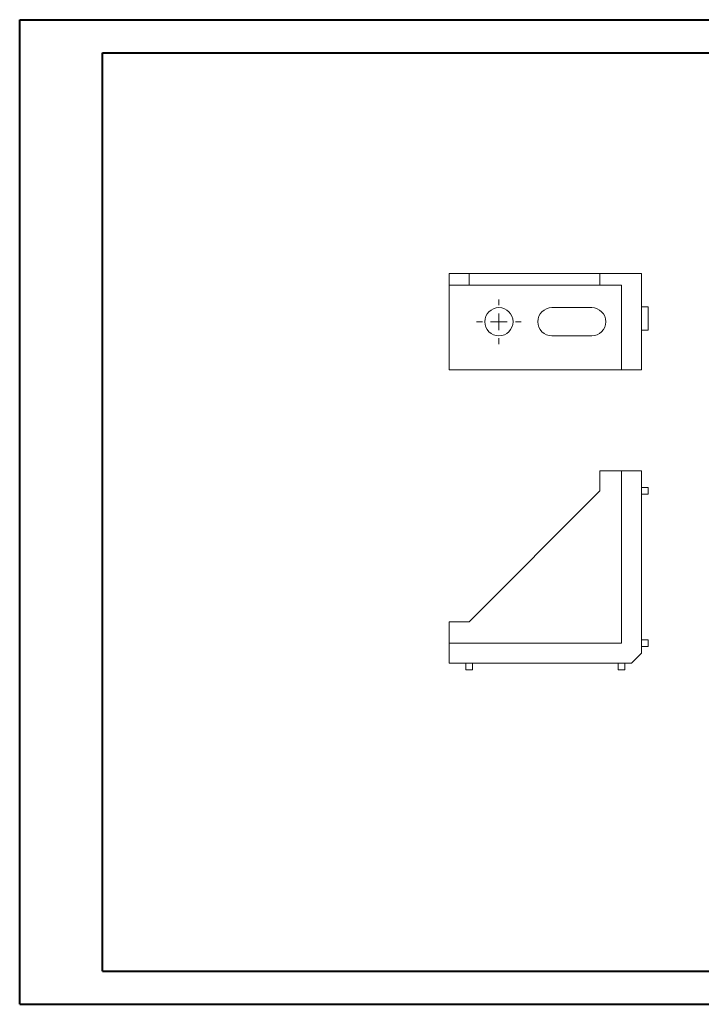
# Model space of a CAD drawing. Header units: millimetres. Extents: x 0 to 420, y 0 to 297.
# Tile 1 of 2: x 0 to 206, y 0 to 297. Entities that reach past the tile are written whole.
import ezdxf

# ---------------------------------------------------------------- set-up
doc = ezdxf.new("R2010")
doc.units = ezdxf.units.MM

# ---------------------------------------------------------------- blocks, each defined once
blk = doc.blocks.new('SW_CENTERMARKSYMBOL_0')
at = {"color": 0, "linetype": 'Continuous', "lineweight": 0}
for p, q in [((0, 5), (0, 6.75)), ((-5, 0), (-6.75, 0)), ((0, 0), (-2.5, 0)), ((0, 0), (0, 2.5)), ((0, 0), (0, -2.5)), ((0, 0), (2.5, 0)), ((5, 0), (6.75, 0)), ((0, -5), (0, -6.75))]:
    blk.add_line(p, q, dxfattribs=at)

msp = doc.modelspace()

# ---------------------------------------------------------------- linework, layer by layer
at = {"color": 7, "linetype": 'Continuous', "lineweight": 40}
for p, q in [((0.08, 0.21), (0.08, 297.21)), ((0.08, 297.21), (420.08, 297.21)), ((25.08, 10.21), (25.08, 287.21)), ((25.08, 287.21), (410.08, 287.21)), ((25.08, 10.21), (410.08, 10.21)), ((0.08, 0.21), (420.08, 0.21))]:
    msp.add_line(p, q, dxfattribs=at)
at = {"color": 7, "linetype": 'Continuous', "lineweight": 15}
for p, q in [((129.72, 217.11), (129.72, 220.61)), ((129.72, 220.61), (135.72, 220.61)), ((135.72, 217.11), (135.72, 220.61)), ((135.72, 220.61), (175.22, 220.61)), ((175.22, 217.11), (175.22, 220.61)), ((175.22, 220.61), (187.72, 220.61)), ((187.72, 220.61), (187.72, 191.61)), ((129.72, 217.11), (135.72, 217.11)), ((129.72, 217.11), (129.72, 191.61)), ((135.72, 217.11), (175.22, 217.11)), ((175.22, 217.11), (181.72, 217.11)), ((181.72, 217.11), (181.72, 191.61)), ((160.72, 210.36), (172.72, 210.36)), ((189.72, 210.61), (187.72, 210.61)), ((189.72, 210.61), (189.72, 203.61)), ((189.72, 203.61), (187.72, 203.61)), ((160.72, 201.86), (172.72, 201.86)), ((129.72, 191.61), (181.72, 191.61)), ((181.72, 191.61), (187.72, 191.61)), ((175.22, 155.11), (175.22, 161.11)), ((175.22, 161.11), (181.72, 161.11)), ((181.72, 161.11), (187.72, 161.11)), ((181.72, 109.11), (181.72, 161.11)), ((187.72, 161.11), (187.72, 106.11)), ((135.72, 115.61), (175.22, 155.11)), ((189.72, 156.11), (187.72, 156.11)), ((189.72, 156.11), (189.72, 154.11)), ((189.72, 154.11), (187.72, 154.11)), ((129.72, 115.61), (135.72, 115.61)), ((129.72, 109.11), (129.72, 115.61)), ((189.72, 110.11), (187.72, 110.11)), ((189.72, 110.11), (189.72, 108.11)), ((129.72, 109.11), (181.72, 109.11)), ((129.72, 103.11), (129.72, 109.11)), ((189.72, 108.11), (187.72, 108.11)), ((184.72, 103.11), (187.72, 106.11)), ((184.72, 103.11), (129.72, 103.11)), ((134.72, 101.11), (134.72, 103.11)), ((134.72, 101.11), (136.72, 101.11)), ((136.72, 101.11), (136.72, 103.11)), ((180.72, 101.11), (180.72, 103.11)), ((180.72, 101.11), (182.72, 101.11)), ((182.72, 101.11), (182.72, 103.11))]:
    msp.add_line(p, q, dxfattribs=at)
msp.add_circle((144.72, 206.11), 4.25, dxfattribs=at)
for centre, start, end in [((160.72, 206.11), 90, 270), ((172.72, 206.11), 270, 90)]:
    msp.add_arc(centre, 4.25, start, end, dxfattribs=at)

# ---------------------------------------------------------------- block references
at = {"color": 7, "linetype": 'Continuous', "lineweight": 0}
msp.add_blockref('SW_CENTERMARKSYMBOL_0', (144.72, 206.11), dxfattribs=at)

doc.saveas('drawing.dxf')
